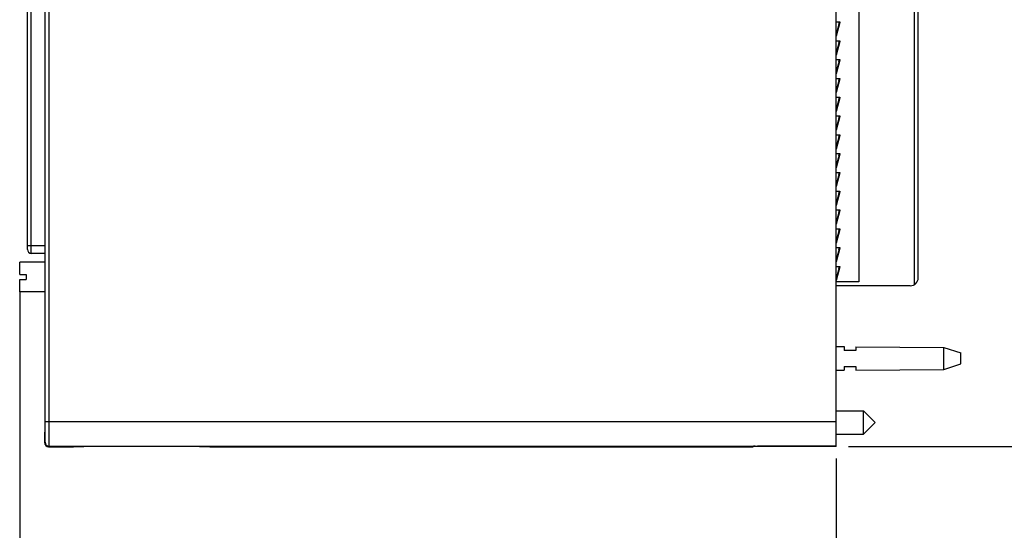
# Model space of a CAD drawing. Header units: inches. Extents: x 0 to 22, y 0 to 17.
# Tile 3 of 23: x 7.7 to 12.6, y 6 to 8.5. Entities that reach past the tile are written whole.
import ezdxf

# ---------------------------------------------------------------- set-up
doc = ezdxf.new("R2010")
doc.units = ezdxf.units.IN
doc.header["$LTSCALE"] = 1.21
doc.header["$MEASUREMENT"] = 0
doc.layers.get('0').update_dxf_attribs({"linetype": 'CONTINUOUS'})
doc.layers.add('DIMENSIONS', color=7, linetype='CONTINUOUS')
doc.styles.get("Standard").update_dxf_attribs({"font": 'txt', "width": 0.8})
doc.dimstyles.new('DIMSTYLE_2', dxfattribs={"dimtxt": 0.125, "dimasz": 0.18, "dimexe": 0.18, "dimexo": 0.0625, "dimgap": 0.09, "dimtad": 0, "dimtih": 1, "dimtoh": 1, "dimdec": 3, "dimzin": 4, "dimdsep": 46, "dimtxsty": 'STANDARD', "dimblk": '_FILLED', "dimblk1": '_FILLED', "dimblk2": '_FILLED', "dimcen": 0.09, "dimadec": 0, "dimazin": 0, "dimtp": 0.01, "dimtm": 0.01, "dimtfac": 1, "dimtdec": 3, "dimtofl": 0, "dimtmove": 0, "dimatfit": 3, "dimldrblk": '_FILLED', "dimfxl": 1, "dimtolj": 1, "dimtzin": 4, "dimarcsym": 0})

# ---------------------------------------------------------------- blocks, each defined once
blk = doc.blocks.new('_FILLED')
at = {"color": 0, "linetype": 'BYBLOCK'}
blk.add_solid([(0, 0), (-1, 0.174), (-1, -0.174)], dxfattribs=at)
blk = doc.blocks.new('*D9')
at = {"layer": 'DIMENSIONS', "color": 2, "linetype": 'CONTINUOUS'}
for p, q in [((7.6645, 7.1551), (7.6645, 5.4975)), ((11.7907, 6.3123), (11.7907, 5.4975)), ((7.6645, 5.6225), (8.8026, 5.6225)), ((11.7907, 5.6225), (10.6526, 5.6225))]:
    blk.add_line(p, q, dxfattribs=at)
at = {"layer": 'DIMENSIONS', "color": 2, "linetype": 'CONTINUOUS', "xscale": 0.18, "yscale": 0.18, "zscale": 0.18, "rotation": 180}
blk.add_blockref('_FILLED', (7.6645, 5.6225), dxfattribs=at)
at = {"layer": 'DIMENSIONS', "color": 2, "linetype": 'CONTINUOUS', "xscale": 0.18, "yscale": 0.18, "zscale": 0.18}
blk.add_blockref('_FILLED', (11.7907, 5.6225), dxfattribs=at)
at = {"layer": 'DIMENSIONS', "color": 2, "linetype": 'CONTINUOUS', "insert": (9.7276, 5.685), "char_height": 0.125, "width": 1.725, "attachment_point": 2, "line_spacing_factor": 0.9}
blk.add_mtext('4X 4.126{\\Ftxt.shx;\\W1.000000;\\H0.125000; }[104.81]', dxfattribs=at)
blk = doc.blocks.new('*D10')
at = {"layer": 'DIMENSIONS', "color": 2, "linetype": 'CONTINUOUS'}
for p, q in [((11.8532, 11.438), (13.5457, 11.438)), ((13.4207, 11.438), (13.4207, 9.1873)), ((13.4207, 6.3729), (13.4207, 8.9373)), ((11.8532, 6.3729), (13.5457, 6.3729))]:
    blk.add_line(p, q, dxfattribs=at)
at = {"layer": 'DIMENSIONS', "color": 2, "linetype": 'CONTINUOUS', "xscale": 0.18, "yscale": 0.18, "zscale": 0.18}
for p, rotation in [((13.4207, 11.438), 90), ((13.4207, 6.3729), 270)]:
    blk.add_blockref('_FILLED', p, dxfattribs=dict(at, rotation=rotation))
at = {"layer": 'DIMENSIONS', "color": 2, "linetype": 'CONTINUOUS', "insert": (13.4207, 9.1248), "char_height": 0.125, "width": 1.425, "attachment_point": 2, "line_spacing_factor": 0.9}
blk.add_mtext('5.065{\\Ftxt.shx;\\W1.000000;\\H0.125000; }[128.65]', dxfattribs=at)

msp = doc.modelspace()

# ---------------------------------------------------------------- linework, layer by layer
at = {"color": 7, "linetype": 'CONTINUOUS'}
for p, q in [((11.7907, 6.3729), (11.7907, 11.438)), ((7.7934, 6.4966), (7.7934, 11.3143)), ((11.9057, 10.605), (11.9057, 7.205)), ((12.1861, 7.1915), (12.1861, 9.0151)), ((12.2057, 7.226), (12.2057, 9.004)), ((7.7034, 7.3692), (7.7034, 8.5759)), ((11.7907, 8.5185), (11.8102, 8.5185)), ((11.808, 8.5162), (11.7907, 8.4592)), ((11.8099, 8.5156), (11.7907, 8.4466)), ((11.8099, 8.5156), (11.7907, 8.4523)), ((11.8081, 8.5164), (11.808, 8.5162)), ((11.808, 8.5162), (11.8099, 8.5156)), ((11.8084, 8.5185), (11.8081, 8.5164)), ((11.81, 8.5158), (11.8099, 8.5156)), ((11.7907, 8.4235), (11.8102, 8.4235)), ((11.808, 8.4212), (11.7907, 8.3642)), ((11.8099, 8.4206), (11.7907, 8.3516)), ((11.8099, 8.4206), (11.7907, 8.3573)), ((11.8081, 8.4214), (11.808, 8.4212)), ((11.808, 8.4212), (11.8099, 8.4206)), ((11.8084, 8.4235), (11.8081, 8.4214)), ((11.81, 8.4208), (11.8099, 8.4206)), ((11.7907, 8.3285), (11.8102, 8.3285)), ((11.808, 8.3262), (11.7907, 8.2692)), ((11.8099, 8.3256), (11.7907, 8.2566)), ((11.8099, 8.3256), (11.7907, 8.2623)), ((11.8081, 8.3264), (11.808, 8.3262)), ((11.808, 8.3262), (11.8099, 8.3256)), ((11.8084, 8.3285), (11.8081, 8.3264)), ((11.81, 8.3258), (11.8099, 8.3256)), ((11.7907, 8.2335), (11.8102, 8.2335)), ((11.808, 8.2312), (11.7907, 8.1742)), ((11.8099, 8.2306), (11.7907, 8.1616)), ((11.8099, 8.2306), (11.7907, 8.1673)), ((11.8081, 8.2314), (11.808, 8.2312)), ((11.808, 8.2312), (11.8099, 8.2306)), ((11.8084, 8.2335), (11.8081, 8.2314)), ((11.81, 8.2308), (11.8099, 8.2306)), ((11.7907, 8.1385), (11.8102, 8.1385)), ((11.808, 8.1362), (11.7907, 8.0792)), ((11.8099, 8.1356), (11.7907, 8.0666)), ((11.8099, 8.1356), (11.7907, 8.0723)), ((11.8081, 8.1364), (11.808, 8.1362)), ((11.808, 8.1362), (11.8099, 8.1356)), ((11.8084, 8.1385), (11.8081, 8.1364)), ((11.81, 8.1358), (11.8099, 8.1356)), ((11.7907, 8.0435), (11.8102, 8.0435)), ((11.808, 8.0412), (11.7907, 7.9842)), ((11.8099, 8.0406), (11.7907, 7.9716)), ((11.8099, 8.0406), (11.7907, 7.9773)), ((11.8081, 8.0414), (11.808, 8.0412)), ((11.808, 8.0412), (11.8099, 8.0406)), ((11.8084, 8.0435), (11.8081, 8.0414)), ((11.81, 8.0408), (11.8099, 8.0406)), ((11.7907, 7.9485), (11.8102, 7.9485)), ((11.808, 7.9462), (11.7907, 7.8892)), ((11.8099, 7.9456), (11.7907, 7.8766)), ((11.8099, 7.9456), (11.7907, 7.8823)), ((11.8081, 7.9464), (11.808, 7.9462)), ((11.808, 7.9462), (11.8099, 7.9456)), ((11.8084, 7.9485), (11.8081, 7.9464)), ((11.81, 7.9458), (11.8099, 7.9456)), ((11.7907, 7.8535), (11.8102, 7.8535)), ((11.808, 7.8512), (11.7907, 7.7942)), ((11.8099, 7.8506), (11.7907, 7.7816)), ((11.8099, 7.8506), (11.7907, 7.7873)), ((11.8081, 7.8514), (11.808, 7.8512)), ((11.808, 7.8512), (11.8099, 7.8506)), ((11.8084, 7.8535), (11.8081, 7.8514)), ((11.81, 7.8508), (11.8099, 7.8506)), ((11.7907, 7.7585), (11.8102, 7.7585)), ((11.808, 7.7562), (11.7907, 7.6992)), ((11.8099, 7.7556), (11.7907, 7.6866)), ((11.8099, 7.7556), (11.7907, 7.6923)), ((11.8081, 7.7564), (11.808, 7.7562)), ((11.808, 7.7562), (11.8099, 7.7556)), ((11.8084, 7.7585), (11.8081, 7.7564)), ((11.81, 7.7558), (11.8099, 7.7556)), ((11.7907, 7.6635), (11.8102, 7.6635)), ((11.808, 7.6612), (11.7907, 7.6042)), ((11.8099, 7.6606), (11.7907, 7.5916)), ((11.8099, 7.6606), (11.7907, 7.5973)), ((11.8081, 7.6614), (11.808, 7.6612)), ((11.808, 7.6612), (11.8099, 7.6606)), ((11.8084, 7.6635), (11.8081, 7.6614)), ((11.81, 7.6608), (11.8099, 7.6606)), ((11.7907, 7.5685), (11.8102, 7.5685)), ((11.808, 7.5662), (11.7907, 7.5092)), ((11.8099, 7.5656), (11.7907, 7.4966)), ((11.8099, 7.5656), (11.7907, 7.5023)), ((11.8081, 7.5664), (11.808, 7.5662)), ((11.808, 7.5662), (11.8099, 7.5656)), ((11.8084, 7.5685), (11.8081, 7.5664)), ((11.81, 7.5658), (11.8099, 7.5656)), ((11.7907, 7.4735), (11.8102, 7.4735)), ((11.808, 7.4712), (11.7907, 7.4142)), ((11.8099, 7.4706), (11.7907, 7.4016)), ((11.8099, 7.4706), (11.7907, 7.4073)), ((11.8081, 7.4714), (11.808, 7.4712)), ((11.808, 7.4712), (11.8099, 7.4706)), ((11.8084, 7.4735), (11.8081, 7.4714)), ((11.81, 7.4708), (11.8099, 7.4706)), ((11.7907, 7.3785), (11.8102, 7.3785)), ((11.808, 7.3762), (11.7907, 7.3192)), ((11.8099, 7.3756), (11.7907, 7.3066)), ((11.8099, 7.3756), (11.7907, 7.3123)), ((11.8081, 7.3764), (11.808, 7.3762)), ((11.808, 7.3762), (11.8099, 7.3756)), ((11.8084, 7.3785), (11.8081, 7.3764)), ((11.81, 7.3758), (11.8099, 7.3756)), ((7.7934, 7.3495), (7.7231, 7.3495)), ((7.6645, 7.2432), (7.6645, 7.3052)), ((7.7934, 7.3052), (7.6645, 7.3052)), ((11.7907, 7.2835), (11.8102, 7.2835)), ((11.808, 7.2812), (11.7907, 7.2242)), ((11.8099, 7.2806), (11.7907, 7.2116)), ((11.8099, 7.2806), (11.7907, 7.2173)), ((11.8081, 7.2814), (11.808, 7.2812)), ((11.808, 7.2812), (11.8099, 7.2806)), ((11.8084, 7.2835), (11.8081, 7.2814)), ((11.81, 7.2808), (11.8099, 7.2806)), ((7.6645, 7.2432), (7.6979, 7.2432)), ((7.6645, 7.1556), (7.6645, 7.2176)), ((7.6645, 7.2176), (7.6979, 7.2176)), ((7.6979, 7.2432), (7.6979, 7.2176)), ((11.9057, 7.205), (11.7907, 7.205)), ((12.1657, 7.186), (11.7907, 7.186)), ((7.7934, 7.1556), (7.6645, 7.1556)), ((11.7907, 6.8785), (11.8307, 6.8782)), ((11.8307, 6.8782), (11.8307, 6.8585)), ((11.8907, 6.8778), (12.3346, 6.8745)), ((11.8907, 6.8778), (11.8907, 6.8585)), ((12.3346, 6.8745), (12.4207, 6.8465)), ((12.3346, 6.7625), (12.3346, 6.8745)), ((11.8907, 6.8585), (11.8307, 6.8585)), ((12.4207, 6.7905), (12.4207, 6.8465)), ((11.8307, 6.7785), (11.8907, 6.7785)), ((11.8307, 6.7785), (11.8307, 6.7588)), ((11.8907, 6.7785), (11.8907, 6.7592)), ((12.3346, 6.7625), (12.4207, 6.7905)), ((11.7907, 6.7585), (11.8307, 6.7588)), ((11.8907, 6.7592), (12.3346, 6.7625)), ((11.7907, 6.5535), (11.9289, 6.5535)), ((11.9289, 6.5535), (11.988, 6.4945)), ((11.9289, 6.4354), (11.9289, 6.5535)), ((11.9289, 6.4354), (11.988, 6.4945)), ((7.7907, 6.4464), (7.7929, 6.4486)), ((7.7907, 6.3925), (7.7907, 6.4464)), ((11.7907, 6.4354), (11.9289, 6.4354)), ((7.8107, 6.3725), (7.9357, 6.3725)), ((7.9357, 6.3725), (7.9367, 6.3735)), ((7.9367, 6.3735), (7.9367, 6.3735)), ((8.0617, 6.3745), (8.4998, 6.3745)), ((8.6247, 6.3735), (8.6247, 6.3735)), ((8.6247, 6.3735), (8.6257, 6.3725)), ((8.6257, 6.3725), (11.3707, 6.3725)), ((11.3728, 6.3746), (11.3707, 6.3725)), ((11.3809, 6.3747), (11.3928, 6.3748)), ((11.7907, 6.3729), (11.391, 6.3729)), ((11.7907, 6.3748), (11.3928, 6.3748))]:
    msp.add_line(p, q, dxfattribs=at)
at = {"color": 9, "linetype": 'CONTINUOUS'}
for p, q in [((7.7939, 6.4997), (7.7939, 11.3113)), ((7.8139, 6.4997), (7.8139, 11.3113)), ((7.7231, 7.3495), (7.7231, 8.5956)), ((11.805, 8.5064), (11.8084, 8.5185)), ((11.805, 8.4114), (11.8084, 8.4235)), ((11.805, 8.3164), (11.8084, 8.3285)), ((11.805, 8.2214), (11.8084, 8.2335)), ((11.805, 8.1264), (11.8084, 8.1385)), ((11.805, 8.0314), (11.8084, 8.0435)), ((11.805, 7.9364), (11.8084, 7.9485)), ((11.805, 7.8414), (11.8084, 7.8535)), ((11.805, 7.7464), (11.8084, 7.7585)), ((11.805, 7.6514), (11.8084, 7.6635)), ((11.805, 7.5564), (11.8084, 7.5685)), ((11.805, 7.4614), (11.8084, 7.4735)), ((7.7034, 7.3889), (7.7934, 7.3889)), ((11.805, 7.3664), (11.8084, 7.3785)), ((11.805, 7.2714), (11.8084, 7.2835)), ((7.7939, 6.4997), (11.7907, 6.4997)), ((7.7907, 6.3925), (7.793, 6.3947)), ((7.8107, 6.3725), (7.8129, 6.3747)), ((7.8129, 6.3747), (11.3809, 6.3747)), ((11.391, 6.3729), (11.391, 6.3748))]:
    msp.add_line(p, q, dxfattribs=at)
at = {"color": 7, "linetype": 'CONTINUOUS'}
for centre, radius, start, end in [((7.7231, 7.3692), 0.0197, 180, 270), ((12.1657, 7.226), 0.04, 270, 360), ((8.0443, 6.2045), 0.2001, 122.4952, 122.8801), ((8.0443, 6.2045), 0.2001, 122.2935, 122.4952), ((8.5171, 6.2045), 0.2001, 57.5048, 57.7065), ((8.5171, 6.2045), 0.2001, 57.1199, 57.5048)]:
    msp.add_arc(centre, radius, start, end, dxfattribs=at)
at = {"color": 9, "linetype": 'CONTINUOUS'}
msp.add_arc((7.813, 6.3947), 0.02, 180.0052, 269.9948, dxfattribs=at)
at = {"color": 7, "linetype": 'CONTINUOUS'}
for centre, major_axis, ratio, start_param, end_param in [((7.7929, 6.4966), (0, 0.048), 0.008727, -3.132866, -1.570796), ((7.8107, 6.3925), (0.0141, 0.0141), 0.999924, -3.926953, -2.356233), ((11.391, 6.3727), (0.02, 0), 0.008727, 1.570796, 3.132866), ((11.3928, 6.3746), (0.02, 0), 0.008727, 2.206691, 3.132866)]:
    msp.add_ellipse(centre, major_axis=major_axis, ratio=ratio, start_param=start_param, end_param=end_param, dxfattribs=at)
for points, knots in [([(11.8102, 8.5185), (11.8102, 8.5183), (11.8103, 8.5178), (11.8102, 8.5172), (11.8101, 8.5165), (11.81, 8.5161), (11.81, 8.5158)], [0, 0, 0, 0, 0.251927, 0.502277, 0.751444, 1, 1, 1, 1]), ([(11.8102, 8.4235), (11.8102, 8.4233), (11.8103, 8.4228), (11.8102, 8.4222), (11.8101, 8.4215), (11.81, 8.4211), (11.81, 8.4208)], [0, 0, 0, 0, 0.251927, 0.502277, 0.751444, 1, 1, 1, 1]), ([(11.8102, 8.3285), (11.8102, 8.3283), (11.8103, 8.3278), (11.8102, 8.3272), (11.8101, 8.3265), (11.81, 8.3261), (11.81, 8.3258)], [0, 0, 0, 0, 0.251927, 0.502277, 0.751444, 1, 1, 1, 1]), ([(11.8102, 8.2335), (11.8102, 8.2333), (11.8103, 8.2328), (11.8102, 8.2322), (11.8101, 8.2315), (11.81, 8.2311), (11.81, 8.2308)], [0, 0, 0, 0, 0.251927, 0.502277, 0.751444, 1, 1, 1, 1]), ([(11.8102, 8.1385), (11.8102, 8.1383), (11.8103, 8.1378), (11.8102, 8.1372), (11.8101, 8.1365), (11.81, 8.1361), (11.81, 8.1358)], [0, 0, 0, 0, 0.251927, 0.502277, 0.751444, 1, 1, 1, 1]), ([(11.8102, 8.0435), (11.8102, 8.0433), (11.8103, 8.0428), (11.8102, 8.0422), (11.8101, 8.0415), (11.81, 8.0411), (11.81, 8.0408)], [0, 0, 0, 0, 0.251927, 0.502277, 0.751444, 1, 1, 1, 1]), ([(11.8102, 7.9485), (11.8102, 7.9483), (11.8103, 7.9478), (11.8102, 7.9472), (11.8101, 7.9465), (11.81, 7.9461), (11.81, 7.9458)], [0, 0, 0, 0, 0.251927, 0.502277, 0.751444, 1, 1, 1, 1]), ([(11.8102, 7.8535), (11.8102, 7.8533), (11.8103, 7.8528), (11.8102, 7.8522), (11.8101, 7.8515), (11.81, 7.8511), (11.81, 7.8508)], [0, 0, 0, 0, 0.251927, 0.502277, 0.751444, 1, 1, 1, 1]), ([(11.8102, 7.7585), (11.8102, 7.7583), (11.8103, 7.7578), (11.8102, 7.7572), (11.8101, 7.7565), (11.81, 7.7561), (11.81, 7.7558)], [0, 0, 0, 0, 0.251927, 0.502277, 0.751444, 1, 1, 1, 1]), ([(11.8102, 7.6635), (11.8102, 7.6633), (11.8103, 7.6628), (11.8102, 7.6622), (11.8101, 7.6615), (11.81, 7.6611), (11.81, 7.6608)], [0, 0, 0, 0, 0.251927, 0.502277, 0.751444, 1, 1, 1, 1]), ([(11.8102, 7.5685), (11.8102, 7.5683), (11.8103, 7.5678), (11.8102, 7.5672), (11.8101, 7.5665), (11.81, 7.5661), (11.81, 7.5658)], [0, 0, 0, 0, 0.251927, 0.502277, 0.751444, 1, 1, 1, 1]), ([(11.8102, 7.4735), (11.8102, 7.4733), (11.8103, 7.4728), (11.8102, 7.4722), (11.8101, 7.4715), (11.81, 7.4711), (11.81, 7.4708)], [0, 0, 0, 0, 0.251927, 0.502277, 0.751444, 1, 1, 1, 1]), ([(11.8102, 7.3785), (11.8102, 7.3783), (11.8103, 7.3778), (11.8102, 7.3772), (11.8101, 7.3765), (11.81, 7.3761), (11.81, 7.3758)], [0, 0, 0, 0, 0.251927, 0.502277, 0.751444, 1, 1, 1, 1]), ([(11.8102, 7.2835), (11.8102, 7.2833), (11.8103, 7.2828), (11.8102, 7.2822), (11.8101, 7.2815), (11.81, 7.2811), (11.81, 7.2808)], [0, 0, 0, 0, 0.251927, 0.502277, 0.751444, 1, 1, 1, 1]), ([(7.9367, 6.3735), (7.9367, 6.3735), (7.9367, 6.3735), (7.9367, 6.3735), (7.9367, 6.3735), (7.9368, 6.3735), (7.9368, 6.3735), (7.9369, 6.3735), (7.937, 6.3735), (7.9372, 6.3735), (7.9373, 6.3736), (7.9375, 6.3736), (7.9376, 6.3736), (7.9379, 6.3736), (7.9383, 6.3736), (7.9388, 6.3737), (7.9394, 6.3737), (7.9401, 6.3737), (7.9408, 6.3737), (7.9416, 6.3738), (7.9425, 6.3738), (7.9435, 6.3738), (7.9449, 6.3738), (7.9468, 6.3739), (7.9493, 6.3739), (7.9521, 6.374), (7.9551, 6.374), (7.9584, 6.3741), (7.962, 6.3741), (7.9658, 6.3742), (7.9698, 6.3742), (7.9755, 6.3742), (7.9832, 6.3743), (7.993, 6.3744), (8.0034, 6.3744), (8.0144, 6.3745), (8.0258, 6.3745), (8.0376, 6.3745), (8.0496, 6.3745), (8.0576, 6.3745), (8.0617, 6.3745)], [0, 0, 0, 0, 0.000117, 0.000268, 0.000455, 0.000677, 0.001231, 0.001932, 0.002779, 0.003773, 0.004913, 0.006199, 0.007632, 0.00921, 0.012802, 0.016973, 0.021721, 0.027045, 0.032941, 0.039409, 0.046445, 0.054049, 0.062217, 0.080218, 0.100395, 0.122695, 0.147065, 0.173453, 0.201804, 0.232053, 0.26412, 0.297919, 0.370394, 0.448827, 0.532492, 0.620569, 0.712239, 0.806641, 0.902862, 1, 1, 1, 1]), ([(8.4998, 6.3745), (8.5038, 6.3745), (8.5119, 6.3745), (8.5238, 6.3745), (8.5356, 6.3745), (8.547, 6.3745), (8.558, 6.3744), (8.5684, 6.3744), (8.5782, 6.3743), (8.5859, 6.3742), (8.5917, 6.3742), (8.5957, 6.3742), (8.5994, 6.3741), (8.603, 6.3741), (8.6063, 6.374), (8.6093, 6.374), (8.6121, 6.3739), (8.6146, 6.3739), (8.6166, 6.3738), (8.618, 6.3738), (8.6189, 6.3738), (8.6198, 6.3738), (8.6206, 6.3737), (8.6213, 6.3737), (8.622, 6.3737), (8.6226, 6.3737), (8.6231, 6.3736), (8.6235, 6.3736), (8.6238, 6.3736), (8.624, 6.3736), (8.6241, 6.3736), (8.6243, 6.3735), (8.6244, 6.3735), (8.6245, 6.3735), (8.6246, 6.3735), (8.6246, 6.3735), (8.6247, 6.3735), (8.6247, 6.3735), (8.6247, 6.3735), (8.6247, 6.3735), (8.6247, 6.3735)], [0, 0, 0, 0, 0.097138, 0.193359, 0.287761, 0.379431, 0.467509, 0.551173, 0.629606, 0.702081, 0.735881, 0.767948, 0.798197, 0.826548, 0.852935, 0.877306, 0.899606, 0.919783, 0.937784, 0.945951, 0.953555, 0.960591, 0.967058, 0.972954, 0.978278, 0.983026, 0.987198, 0.99079, 0.992368, 0.9938, 0.995087, 0.996227, 0.997221, 0.998068, 0.998768, 0.999323, 0.999545, 0.999732, 0.999883, 1, 1, 1, 1])]:
    msp.add_open_spline(points, degree=3, knots=knots, dxfattribs=at)
at = {"color": 9, "linetype": 'CONTINUOUS'}
for points, knots in [([(7.793, 6.3947), (7.793, 6.3947), (7.793, 6.3947), (7.793, 6.3947), (7.793, 6.3948), (7.793, 6.3948), (7.793, 6.3948), (7.793, 6.3949), (7.793, 6.395), (7.793, 6.3951), (7.793, 6.3952), (7.793, 6.3953), (7.7931, 6.3955), (7.7931, 6.3957), (7.7931, 6.396), (7.7931, 6.3964), (7.7931, 6.3969), (7.7932, 6.3975), (7.7932, 6.3981), (7.7932, 6.3988), (7.7932, 6.3995), (7.7932, 6.4003), (7.7933, 6.4014), (7.7933, 6.4031), (7.7933, 6.4052), (7.7934, 6.4075), (7.7934, 6.41), (7.7935, 6.4128), (7.7935, 6.4158), (7.7935, 6.4189), (7.7936, 6.4223), (7.7936, 6.4259), (7.7936, 6.4296), (7.7937, 6.4349), (7.7937, 6.4419), (7.7938, 6.4506), (7.7938, 6.4599), (7.7938, 6.4695), (7.7938, 6.4794), (7.7939, 6.4895), (7.7939, 6.4963), (7.7939, 6.4997)], [0, 0, 0, 0, 0.00009, 0.000214, 0.000372, 0.000567, 0.001064, 0.001705, 0.002488, 0.003415, 0.004488, 0.005709, 0.007079, 0.008597, 0.012077, 0.016147, 0.020804, 0.026044, 0.031864, 0.038259, 0.045226, 0.052761, 0.06086, 0.078732, 0.098805, 0.121022, 0.145328, 0.171664, 0.199973, 0.230196, 0.262253, 0.296066, 0.331551, 0.36863, 0.447219, 0.531065, 0.619373, 0.711312, 0.805999, 0.902537, 1, 1, 1, 1]), ([(7.8129, 6.3747), (7.813, 6.3747), (7.813, 6.3747), (7.813, 6.3748), (7.813, 6.3748), (7.813, 6.3748), (7.813, 6.3749), (7.813, 6.3749), (7.813, 6.375), (7.813, 6.3751), (7.813, 6.3753), (7.813, 6.3754), (7.8131, 6.3756), (7.8131, 6.3759), (7.8131, 6.3762), (7.8131, 6.3768), (7.8131, 6.3773), (7.8132, 6.378), (7.8132, 6.3787), (7.8132, 6.3795), (7.8132, 6.3804), (7.8132, 6.3813), (7.8133, 6.3827), (7.8133, 6.3846), (7.8133, 6.3871), (7.8134, 6.3899), (7.8134, 6.393), (7.8135, 6.3963), (7.8135, 6.3998), (7.8135, 6.4036), (7.8136, 6.4076), (7.8136, 6.4118), (7.8136, 6.4162), (7.8137, 6.4225), (7.8137, 6.4308), (7.8138, 6.4413), (7.8138, 6.4523), (7.8138, 6.4637), (7.8138, 6.4755), (7.8139, 6.4876), (7.8139, 6.4957), (7.8139, 6.4997)], [0, 0, 0, 0, 0.000085, 0.000203, 0.000356, 0.000545, 0.001031, 0.001665, 0.002446, 0.003375, 0.004452, 0.005676, 0.007049, 0.008568, 0.01205, 0.016119, 0.020774, 0.026012, 0.03183, 0.038224, 0.045191, 0.052726, 0.060826, 0.078697, 0.098763, 0.120976, 0.145282, 0.171625, 0.199941, 0.230162, 0.262218, 0.296031, 0.331521, 0.368604, 0.44719, 0.531041, 0.619358, 0.7113, 0.805992, 0.902532, 1, 1, 1, 1])]:
    msp.add_open_spline(points, degree=3, knots=knots, dxfattribs=at)

# ---------------------------------------------------------------- dimensions: what is measured, and where the dimension line sits
at = {"layer": 'DIMENSIONS', "color": 2, "linetype": 'CONTINUOUS'}
dim = msp.add_linear_dim(base=(13.4207, 6.3729), p1=(11.8532, 11.438), p2=(11.8532, 6.3729), angle=270, dimstyle='DIMSTYLE_2', dxfattribs=at)
dim.commit()
dim.dimension.update_dxf_attribs({"geometry": '*D10', "text_midpoint": (13.2707, 9.0623), "dimtype": 160})
dim = msp.add_linear_dim(base=(7.6645, 5.6225), p1=(11.7907, 6.3123), p2=(7.6645, 7.1551), angle=180, text='4X <>', dimstyle='DIMSTYLE_2', dxfattribs=at)
dim.commit()
dim.dimension.update_dxf_attribs({"geometry": '*D9', "text_midpoint": (9.6276, 5.6225), "dimtype": 160})

doc.saveas('drawing.dxf')
